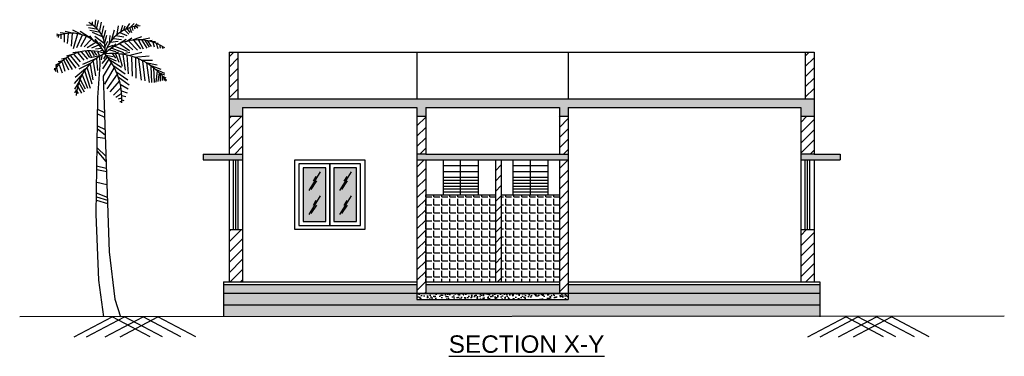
# Model space of a CAD drawing. Header units: metres. Extents: x 3.1 to 20, y 0.4 to 19.6.
# Tile 2 of 2: x 3.1 to 20, y 13.8 to 19.6. Entities that reach past the tile are written whole.
import ezdxf

# ---------------------------------------------------------------- set-up
doc = ezdxf.new("R2010")
doc.units = ezdxf.units.M
doc.header["$MEASUREMENT"] = 0
doc.layers.add('construction line', color=60, linetype='Continuous')
doc.layers.add('ELEVATION.', color=140, linetype='Continuous')
doc.styles.get("Standard").update_dxf_attribs({"font": 'arial.ttf'})
pattern_1 = [(45, (-895.78972, -197.2403), (-0.088388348, 0.088388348), [])]
pattern_2 = [(50, (-895.78972, -197.2403), (0.143452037, -0.012550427), [0.015, -0.165]), (355, (-895.78972, -197.2403), (-0.027750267, 0.150438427), [0.012, -0.132]), (100.451444, (-895.77776, -197.24134), (0.11570177, 0.137887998), [0.012748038, -0.140228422]), (46.1842, (-895.78972, -197.2003), (0.213448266, -0.033103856), [0.0225, -0.2475]), (96.635635, (-895.77193, -197.20306), (0.18693239, 0.19482372), [0.01912207, -0.21034275]), (351.184164, (-895.78972, -197.2003), (0.18693239, 0.19482372), [0.018, -0.198]), (21, (-895.76972, -197.2103), (0.11938141, -0.080523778), [0.015, -0.165]), (326, (-895.76972, -197.2103), (0.048663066, 0.14503001), [0.012, -0.132]), (71.451445, (-895.75977, -197.21701), (0.168044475, 0.06450623), [0.012748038, -0.140228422]), (37.5, (-895.78972, -197.2403), (0.002431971, 0.0665787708), [0, -0.1304, 0, -0.134, 0, -0.1325]), (7.5, (-895.78972, -197.2403), (0.0526139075, 0.0788823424), [0, -0.0764, 0, -0.1274, 0, -0.0505]), (327.5, (-895.83432, -197.2403), (0.1067644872, -0.0045109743), [0, -0.05, 0, -0.156, 0, -0.207]), (317.5, (-895.85432, -197.2403), (0.116637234, 0.020020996), [0, -0.065, 0, -0.1036, 0, -0.147])]
pattern_3 = [(37.5, (-895.789718, -197.2403), (-0.0012598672, 0.0385364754), [0, -0.0304, 0, -0.034, 0, -0.0325]), (7.5, (-895.78972, -197.2403), (0.035395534, 0.0564429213), [0, -0.0164, 0, -0.0274, 0, -0.0105]), (327.5, (-895.81432, -197.2403), (0.0622828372, 0.0001131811), [0, -0.01, 0, -0.036, 0, -0.047]), (317.5, (-895.81432, -197.2403), (0.060122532, 0.0175535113), [0, -0.005, 0, -0.0236, 0, -0.027])]

# ---------------------------------------------------------------- blocks, each defined once
blk = doc.blocks.new('GLASShatch')
for p, q in [((9.59, 3.01), (1.87, -9.54)), ((7, -3.11), (3.17, -8.86)), ((6.69, -0.13), (4.73, -3.4))]:
    blk.add_line(p, q)
blk = doc.blocks.new('*U248')
for p, q in [((-5.567, 196.707), (-4.987, 201.167)), ((-4.407, 195.716), (-3.247, 200.672)), ((-15.232, 191.255), (-20.644, 193.981)), ((-6.727, 197.202), (-11.366, 197.45)), ((-3.441, 194.477), (-10.013, 195.716)), ((-1.894, 192.494), (-9.24, 193.733)), ((-7.5, 199.68), (-7.5, 197.946)), ((-2.474, 193.733), (-1.315, 199.433)), ((-1.121, 190.759), (0.232, 196.955)), ((0.038, 188.281), (1.778, 193.981)), ((5.837, 187.786), (7.577, 194.229)), ((9.317, 191.255), (10.283, 196.955)), ((11.829, 192.99), (13.182, 197.45)), ((13.956, 194.229), (14.729, 196.955)), ((14.536, 193.981), (17.242, 191.255)), ((15.116, 194.477), (17.822, 198.689)), ((16.082, 194.972), (17.822, 192.494)), ((18.015, 195.716), (20.914, 198.689)), ((18.015, 195.468), (18.981, 192.494)), ((19.368, 196.459), (19.948, 193.733)), ((20.914, 196.459), (21.301, 194.972)), ((21.301, 196.459), (22.847, 198.441)), ((22.074, 196.707), (23.427, 195.716)), ((23.234, 196.707), (23.62, 197.698)), ((-29.729, 190.759), (-31.469, 191.255)), ((-30.309, 190.512), (-30.695, 189.025)), ((-25.283, 191.751), (-29.342, 192.246)), ((-28.763, 190.759), (-28.763, 188.281)), ((-26.443, 191.503), (-26.636, 186.051)), ((-20.064, 191.751), (-25.863, 193.238)), ((-23.737, 191.751), (-24.51, 185.06)), ((-21.031, 191.998), (-21.804, 183.325)), ((-17.551, 191.503), (-20.451, 181.343)), ((-14.265, 190.759), (-18.131, 182.086)), ((-9.433, 189.025), (-15.618, 193.238)), ((-11.753, 189.768), (-15.425, 182.83)), ((-8.08, 188.034), (-12.912, 182.83)), ((-6.147, 186.299), (-9.24, 190.264)), ((-0.541, 189.52), (-7.307, 192.494)), ((-5.76, 190.016), (0.618, 185.308)), ((-5.76, 188.034), (-1.508, 182.582)), ((1.005, 185.803), (2.358, 190.759)), ((4.098, 185.06), (4.678, 190.512)), ((6.997, 188.529), (12.216, 187.786)), ((8.544, 190.512), (13.763, 189.52)), ((9.51, 184.317), (15.502, 188.034)), ((11.25, 192.494), (15.889, 190.512)), ((15.695, 186.299), (19.368, 188.777)), ((19.368, 187.29), (26.133, 189.768)), ((20.721, 187.042), (25.167, 181.343)), ((23.814, 187.29), (26.907, 181.343)), ((24.78, 187.538), (31.546, 188.777)), ((26.133, 187.29), (29.419, 181.838)), ((28.066, 187.29), (30.966, 182.582)), ((29.806, 186.795), (32.319, 183.078)), ((29.999, 186.795), (33.092, 187.29)), ((-12.332, 180.104), (-9.433, 175.643)), ((-4.987, 185.803), (-10.979, 182.086)), ((-10.206, 180.104), (-8.08, 175.891)), ((-8.273, 180.104), (-6.147, 176.635)), ((-3.247, 183.821), (-8.08, 181.838)), ((-1.315, 181.591), (-5.374, 181.095)), ((-2.668, 185.803), (1.198, 181.343)), ((-0.348, 180.352), (-1.894, 180.104)), ((1.005, 182.582), (2.938, 186.547)), ((2.938, 182.582), (6.61, 183.821)), ((4.098, 180.847), (8.35, 179.608)), ((4.871, 186.051), (10.09, 186.547)), ((4.871, 181.591), (8.544, 184.812)), ((5.644, 181.838), (13.569, 178.865)), ((7.77, 183.325), (16.082, 179.856)), ((11.25, 184.812), (17.628, 180.352)), ((14.536, 185.803), (19.948, 180.847)), ((17.242, 186.547), (23.041, 180.599)), ((32.512, 186.299), (35.218, 186.299)), ((33.479, 186.051), (34.445, 182.83)), ((35.605, 185.556), (37.151, 185.308)), ((35.798, 185.308), (36.958, 181.591)), ((38.118, 184.317), (38.504, 181.838)), ((39.857, 182.83), (40.244, 181.591)), ((-27.409, 173.413), (-30.695, 172.67)), ((-25.09, 175.148), (-28.376, 174.404)), ((-26.829, 173.661), (-23.544, 167.218)), ((-25.476, 174.652), (-21.224, 167.466)), ((-21.031, 177.626), (-24.897, 176.387)), ((-24.317, 175.891), (-18.711, 168.457)), ((-22.191, 176.635), (-16.391, 169.448)), ((-15.618, 179.36), (-20.644, 178.617)), ((-20.064, 177.626), (-15.812, 172.67)), ((-17.358, 178.617), (-13.299, 173.661)), ((-15.038, 179.36), (-10.786, 174.404)), ((-4.214, 175.148), (-14.072, 170.935)), ((-1.701, 176.882), (-8.66, 175.396)), ((-6.34, 179.608), (-4.6, 177.13)), ((-4.6, 174.9), (-4.021, 166.722)), ((-4.021, 179.36), (-2.861, 177.378)), ((-2.668, 176.387), (-2.376, 170.594)), ((-0.928, 176.882), (-1.508, 173.909)), ((2.551, 175.891), (-0.928, 171.431)), ((3.711, 174.404), (-0.541, 167.961)), ((1.585, 177.13), (0.038, 174.652)), ((1.585, 177.13), (6.61, 176.139)), ((2.938, 175.891), (8.737, 173.413)), ((4.291, 173.909), (12.216, 168.953)), ((6.224, 178.121), (8.157, 175.148)), ((7.384, 178.369), (10.476, 179.36)), ((8.157, 178.121), (10.476, 172.422)), ((10.476, 177.874), (12.796, 169.696)), ((11.829, 177.874), (18.015, 179.113)), ((13.182, 177.874), (14.729, 166.97)), ((15.889, 177.13), (16.855, 164.492)), ((18.015, 177.13), (26.133, 179.113)), ((18.981, 175.891), (19.561, 163.005)), ((20.914, 175.891), (30.966, 176.635)), ((21.688, 175.396), (22.074, 161.518)), ((23.814, 174.404), (25.554, 160.279)), ((25.554, 173.661), (33.285, 173.661)), ((-32.628, 167.961), (-33.208, 167.961)), ((-32.628, 167.713), (-32.435, 165.979)), ((-28.956, 172.174), (-32.435, 170.192)), ((-31.082, 169.944), (-32.435, 169.2)), ((-31.662, 168.705), (-31.082, 165.483)), ((-29.922, 170.687), (-27.989, 165.235)), ((-27.989, 172.422), (-26.056, 166.227)), ((-12.139, 167.961), (-19.098, 162.014)), ((-8.466, 171.678), (-16.585, 167.713)), ((-12.719, 166.722), (-9.046, 154.828)), ((-10.979, 168.457), (-7.887, 157.801)), ((-8.853, 170.935), (-7.113, 160.527)), ((-6.92, 172.917), (-5.374, 163.253)), ((5.257, 171.926), (-0.155, 163.005)), ((7.384, 168.705), (0.812, 157.553)), ((6.417, 170.439), (14.729, 164.492)), ((26.52, 173.165), (28.066, 159.784)), ((28.839, 172.174), (36.378, 170.687)), ((29.226, 171.926), (30.966, 158.545)), ((30.966, 170.687), (38.891, 167.713)), ((32.126, 169.696), (32.512, 158.545)), ((34.058, 168.705), (34.445, 158.545)), ((35.412, 167.713), (41.404, 164.988)), ((-14.265, 164.244), (-19.678, 158.049)), ((-15.618, 160.775), (-12.332, 154.332)), ((-14.265, 163.749), (-10.786, 154.828)), ((9.317, 164.244), (2.358, 154.332)), ((8.544, 165.979), (16.662, 160.527)), ((10.09, 162.51), (17.435, 157.058)), ((36.378, 166.474), (35.605, 158.792)), ((37.731, 165.235), (36.958, 159.288)), ((37.924, 165.235), (41.404, 163.749)), ((38.504, 164.492), (38.504, 159.536)), ((39.664, 163.253), (42.37, 161.766)), ((39.857, 162.757), (39.857, 160.031)), ((40.824, 161.766), (41.21, 160.031)), ((41.21, 161.518), (42.757, 160.279)), ((-16.005, 160.031), (-19.484, 154.084)), ((-18.131, 153.589), (-19.484, 151.606)), ((-17.358, 155.819), (-14.845, 151.358)), ((-16.585, 158.545), (-13.106, 152.35)), ((10.863, 159.784), (4.484, 152.35)), ((11.829, 155.075), (6.804, 150.119)), ((11.443, 157.553), (16.855, 154.332)), ((-17.938, 152.597), (-16.972, 151.111)), ((12.603, 151.111), (8.544, 148.385)), ((12.216, 148.137), (10.09, 147.393)), ((12.216, 153.093), (16.082, 151.606)), ((12.409, 146.898), (13.763, 146.402)), ((12.603, 149.872), (15.116, 149.128)), ((-4.081, 140.645), (0.753, 138.261)), ((12.409, 145.659), (11.056, 145.659)), ((-4.081, 137.547), (0.753, 135.163)), ((-4.081, 129.205), (1.124, 126.821)), ((-4.081, 127.298), (1.31, 123.246)), ((-4.081, 121.578), (1.31, 120.863)), ((-4.267, 114.428), (1.682, 108.708)), ((-4.453, 112.283), (1.682, 105.133)), ((-4.639, 102.273), (1.868, 100.604)), ((-4.453, 99.651), (2.24, 98.459)), ((-4.453, 91.071), (2.426, 89.641)), ((-4.825, 83.921), (2.612, 81.061)), ((-4.639, 81.299), (2.797, 78.916)), ((-4.639, 78.916), (2.797, 76.771))]:
    blk.add_line(p, q)
for points in [[(-2.363, 170.553), (-3.88, 148.505), (-4.988, 69.634), (-3.325, 24.869), (0, 0)], [(-0.116, 162.848), (0.554, 143.532), (2.217, 96.635), (3.88, 44.054), (7.76, 12.079), (11.64, 0)]]:
    blk.add_lwpolyline(points)
for centre, radius, start, end in [((-18.427, 181.448), 19.715, 350.285, 64.11229), ((25.595, 171.567), 25.395, 91.40319, 163.882), ((-21.738, 166.094), 25.899, 27.67115, 112.5305), ((23.687, 155.341), 32.188, 56.19272, 134.3213), ((-9.259, 151.732), 28.386, 68.38311, 147.5322), ((14.394, 148.393), 32.752, 113.7592, 177.4133), ((5.828, 132.718), 45.639, 35.98777, 95.82273), ((-32.8, 147.923), 45.309, 356.1943, 41.37848)]:
    blk.add_arc(centre, radius, start, end)

msp = doc.modelspace()

# ---------------------------------------------------------------- hatches: boundary and pattern name
at = {"layer": 'construction line'}
h = msp.add_hatch(dxfattribs=at)
h.set_pattern_fill('ANSI31')
h.set_pattern_definition(pattern_1)
h.paths.add_polyline_path([(6.827, 19.057), (6.677, 19.057), (6.677, 18.257), (6.827, 18.257)])
h.paths.add_polyline_path([(6.907, 17.957), (6.677, 17.957), (6.677, 17.307), (6.907, 17.307)])
h.paths.add_polyline_path([(6.907, 16.007), (6.677, 16.007), (6.677, 15.107), (6.907, 15.107)])
h.paths.add_polyline_path([(10.057, 17.957), (9.907, 17.957), (9.907, 17.307), (10.057, 17.307)])
h.paths.add_polyline_path([(10.057, 17.207), (9.907, 17.207), (9.907, 15.107), (10.057, 15.107)])
h.paths.add_polyline_path([(11.357, 17.207), (11.257, 17.207), (11.257, 15.107), (11.357, 15.107)])
h.paths.add_polyline_path([(12.507, 17.207), (12.357, 17.207), (12.357, 15.107), (12.507, 15.107)])
h.paths.add_polyline_path([(12.507, 17.957), (12.357, 17.957), (12.357, 17.307), (12.507, 17.307)])
h.paths.add_polyline_path([(16.737, 19.057), (16.587, 19.057), (16.587, 18.257), (16.737, 18.257)])
h.paths.add_polyline_path([(16.737, 17.957), (16.507, 17.957), (16.507, 17.307), (16.737, 17.307)])
h.paths.add_polyline_path([(16.737, 16.007), (16.507, 16.007), (16.507, 15.107), (16.737, 15.107)])
h = msp.add_hatch(dxfattribs=at)
h.set_pattern_fill('AR-CONC', scale=0.02)
h.set_pattern_definition(pattern_2)
h.paths.add_polyline_path([(16.737, 18.257), (8.886, 18.257), (8.886, 18.107), (9.907, 18.107), (9.907, 17.957), (10.057, 17.957), (10.057, 18.107), (12.357, 18.107), (12.357, 17.957), (12.507, 17.957), (12.507, 18.107), (16.507, 18.107), (16.507, 17.957), (16.737, 17.957)])
h.paths.add_polyline_path([(8.886, 18.257), (6.677, 18.257), (6.677, 17.957), (6.907, 17.957), (6.907, 18.107), (8.886, 18.107)])
h.paths.add_polyline_path([(16.837, 15.057), (12.507, 15.057), (12.507, 14.907), (16.837, 14.907)])
h.paths.add_polyline_path([(9.907, 15.057), (8.886, 15.057), (8.886, 14.907), (9.907, 14.907)])
h.paths.add_polyline_path([(8.886, 15.057), (6.577, 15.057), (6.577, 14.907), (8.886, 14.907)])
h.paths.add_polyline_path([(6.907, 17.307), (6.227, 17.307), (6.227, 17.207), (6.907, 17.207)])
h.paths.add_polyline_path([(17.187, 17.307), (16.507, 17.307), (16.507, 17.207), (17.187, 17.207)])
h.paths.add_polyline_path([(12.507, 17.307), (9.907, 17.307), (9.907, 17.207), (12.507, 17.207)])
at = {"layer": 'construction line', "true_color": 0x7aafdf}
h = msp.add_hatch(color=143, dxfattribs=at)
h.set_gradient(color1=(0, 0, 255), color2=(173, 221, 247))
h.paths.add_polyline_path([(8.337, 17.067), (7.947, 17.067), (7.947, 16.147), (8.337, 16.147)])
h = msp.add_hatch(color=143, dxfattribs=at)
h.set_gradient(color1=(0, 0, 255), color2=(173, 221, 247))
h.paths.add_polyline_path([(8.867, 17.067), (8.477, 17.067), (8.477, 16.147), (8.867, 16.147)])
at = {"layer": 'construction line', "true_color": 0x000000}
h = msp.add_hatch(dxfattribs=at)
h.set_pattern_fill('ANGLE', color=18, scale=0.5)
h.set_pattern_definition([(0, (-895.78972, -197.2403), (0, 0.1375), [0.1, -0.0375]), (90, (-895.78972, -197.2403), (-0.1375, 8e-18), [0.1, -0.0375])])
h.paths.add_polyline_path([(11.257, 16.607), (10.057, 16.607), (10.057, 15.107), (11.257, 15.107)])
h.paths.add_polyline_path([(12.357, 16.607), (11.357, 16.607), (11.357, 15.107), (12.357, 15.107)])
at = {"layer": 'construction line'}
h = msp.add_hatch(dxfattribs=at)
h.set_pattern_fill('ANSI31')
h.set_pattern_definition(pattern_1)
h.paths.add_polyline_path([(12.507, 15.107), (12.357, 15.107), (12.357, 14.907), (12.507, 14.907)])
h.paths.add_polyline_path([(10.057, 15.107), (9.907, 15.107), (9.907, 14.907), (10.057, 14.907)])
h = msp.add_hatch(dxfattribs=at)
h.set_pattern_fill('AR-SAND', scale=0.02)
h.set_pattern_definition(pattern_3)
h.paths.add_polyline_path([(8.886, 14.907), (6.577, 14.907), (6.577, 14.707), (8.886, 14.707)])
h.paths.add_polyline_path([(16.837, 14.907), (12.507, 14.907), (12.507, 14.807), (9.907, 14.807), (9.907, 14.907), (8.886, 14.907), (8.886, 14.707), (16.837, 14.707)])
h = msp.add_hatch(dxfattribs=at)
h.set_pattern_fill('AR-CONC', scale=0.02)
h.set_pattern_definition(pattern_2)
h.paths.add_polyline_path([(12.507, 14.907), (9.907, 14.907), (9.907, 14.807), (12.507, 14.807)])
h = msp.add_hatch(dxfattribs=at)
h.set_pattern_fill('AR-SAND', scale=0.02)
h.set_pattern_definition(pattern_3)
h.paths.add_polyline_path([(12.357, 15.057), (10.057, 15.057), (10.057, 14.907), (12.357, 14.907)])
h = msp.add_hatch(dxfattribs=at)
h.set_pattern_fill('GRAVEL', scale=0.3)
h.set_pattern_definition([(228.0127875, (-895.573718, -196.940298), (-2.4, -2.7), [0.0403608, -3.99572641]), (184.9697407, (-895.600718, -196.970298), (3.6, 0.3), [0.0692604, -6.85677743]), (132.510447, (-895.669718, -196.976298), (3, -3.3), [0.0488364, -4.83480978]), (267.273689, (-895.786718, -197.051298), (0.3, 6), [0.0630714, -6.24406741]), (292.8336542, (-895.789718, -197.114298), (-1.5, 3.6), [0.0618465, -6.12281194]), (357.273689, (-895.765718, -197.171298), (-6, 0.3), [0.0630714, -6.24406741]), (37.6942405, (-895.702718, -197.174298), (-3.9, -3), [0.0834087, -8.25745456]), (72.2553284, (-895.636718, -197.123298), (2.1, 6.6), [0.0787464, -7.79589645]), (121.4295656, (-895.612718, -197.048298), (-2.4, 3.9), [0.063285, -6.26522193]), (175.2363583, (-895.645718, -196.994298), (3.3, -0.3), [0.0722496, -3.54022877]), (222.3974378, (-895.717718, -196.988298), (-3.6, -3.3), [0.0934344, -9.2500125]), (138.814075, (-895.489718, -197.054298), (-2.1, 1.8), [0.0318903, -3.15715344]), (171.4692344, (-895.513718, -197.033298), (3.9, -0.6), [0.0606711, -6.006453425]), (225, (-895.57372, -197.0243), (-3e-17, -0.3), [0.0424263, -0.38183777]), (203.1985905, (-895.59472, -196.9883), (1.5, 0.6), [0.0228474, -2.26188453]), (291.8014095, (-895.61572, -196.9973), (-0.3, 0.9), [0.0323109, -1.58323854]), (30.9637565, (-895.60372, -197.0273), (0.9, 0.6), [0.0524787, -1.69680687]), (161.565051, (-895.55872, -197.0003), (0.6, -0.3), [0.0379473, -0.910736]), (16.3895403, (-895.789718, -196.997298), (3, 0.9), [0.05316, -5.26285354]), (70.346176, (-895.738718, -196.982298), (-1.2, -3.3), [0.0445983, -4.41522232]), (293.1985905, (-895.55872, -196.9403), (-0.6, 1.5), [0.0456945, -2.23903743]), (343.6104597, (-895.540718, -196.982298), (-3, 0.9), [0.05316, -5.26285354]), (339.4439548, (-895.78972, -197.1833), (-1.5, 0.6), [0.051264, -2.51193712]), (294.7751406, (-895.741718, -197.201298), (-1.5, 3.3), [0.0429534, -4.25239292]), (66.8014095, (-895.55572, -197.2403), (0.6, 1.5), [0.0456945, -2.23903743]), (17.3540246, (-895.537718, -197.198298), (-3.9, -1.2), [0.0502893, -4.97862708]), (69.4439548, (-895.70272, -197.2403), (-0.6, -1.5), [0.025632, -2.53756912]), (101.3099325, (-895.57372, -197.2403), (-0.3, 1.2), [0.015297, -1.51440885]), (165.9637565, (-895.57672, -197.2253), (0.9, -0.3), [0.0618465, -1.17508519]), (186.009006, (-895.636718, -197.210298), (3, 0.3), [0.057315, -5.67417695]), (303.690068, (-895.60372, -197.0543), (-0.3, 0.6), [0.0432666, -1.03839878]), (353.1572266, (-895.579718, -197.090298), (5.1, -0.6), [0.0755382, -7.47826879]), (60.945396, (-895.504718, -197.099298), (-1.2, -2.1), [0.0308868, -3.05780224]), (90, (-895.48972, -197.0723), (-0.3, 0.3), [0.018, -0.282]), (120.2564372, (-895.642718, -197.201298), (1.2, -2.1), [0.0416772, -4.126056]), (48.0127875, (-895.663718, -197.165298), (2.4, 2.7), [0.0807216, -3.95536561]), (0, (-895.60972, -197.1053), (0.3, 0.3), [0.078, -0.222]), (325.3048465, (-895.531718, -197.105298), (3, -2.1), [0.0474342, -4.69598229]), (254.054604, (-895.49272, -197.1323), (-0.3, -1.2), [0.0436806, -2.14035237]), (207.6459754, (-895.504718, -197.174298), (-5.7, -3), [0.0711195, -7.04084225]), (175.4260787, (-895.567718, -197.207298), (-3.9, 0.3), [0.0752397, -7.44872202])])
h.paths.add_polyline_path([(8.886, 14.707), (6.577, 14.707), (6.577, 14.507), (8.886, 14.507)])
h.paths.add_polyline_path([(16.837, 14.707), (8.886, 14.707), (8.886, 14.507), (16.837, 14.507)])

# ---------------------------------------------------------------- linework, layer by layer
at = {"layer": 'construction line', "color": 143, "true_color": 0x7aafdf}
for p, q in [((6.677, 19.057), (6.677, 17.307)), ((6.677, 19.057), (16.737, 19.057)), ((6.827, 19.057), (6.827, 18.257)), ((9.907, 19.057), (9.907, 18.257)), ((12.507, 19.057), (12.507, 18.257)), ((16.587, 19.057), (16.587, 18.257)), ((16.737, 19.057), (16.737, 17.307)), ((6.677, 18.257), (16.737, 18.257)), ((6.677, 17.957), (6.907, 17.957)), ((6.907, 18.107), (9.907, 18.107)), ((6.907, 18.107), (6.907, 15.107)), ((9.907, 18.107), (9.907, 14.807)), ((9.907, 18.107), (9.907, 17.957)), ((9.907, 17.957), (10.057, 17.957)), ((10.057, 18.107), (10.057, 17.307)), ((10.057, 18.107), (12.357, 18.107)), ((12.357, 18.107), (12.357, 17.307)), ((12.357, 17.957), (12.507, 17.957)), ((12.507, 18.107), (12.507, 14.807)), ((12.507, 18.107), (16.507, 18.107)), ((12.507, 18.107), (12.507, 17.957)), ((16.507, 18.107), (16.507, 15.107)), ((16.507, 17.957), (16.737, 17.957)), ((6.227, 17.307), (6.227, 17.207)), ((6.227, 17.307), (6.677, 17.307)), ((10.057, 17.307), (9.907, 17.307)), ((10.057, 17.307), (12.357, 17.307)), ((12.357, 17.307), (12.507, 17.307)), ((16.737, 17.307), (17.187, 17.307)), ((17.187, 17.307), (17.187, 17.207)), ((6.227, 17.207), (6.907, 17.207)), ((6.677, 17.207), (6.677, 15.107)), ((6.752, 16.007), (6.752, 17.207)), ((6.792, 16.007), (6.792, 17.207)), ((6.832, 16.007), (6.832, 17.207)), ((8.407, 17.137), (8.407, 16.077)), ((9.907, 17.207), (12.507, 17.207)), ((10.057, 17.207), (10.057, 14.907)), ((10.357, 17.207), (10.357, 16.607)), ((10.357, 17.107), (10.957, 17.107)), ((10.657, 16.607), (10.657, 17.207)), ((10.957, 17.207), (10.957, 16.607)), ((11.257, 17.207), (11.257, 15.107)), ((11.357, 17.207), (11.357, 15.107)), ((11.557, 17.207), (11.557, 16.607)), ((11.557, 17.107), (12.157, 17.107)), ((11.857, 16.607), (11.857, 17.207)), ((12.157, 17.207), (12.157, 16.607)), ((12.357, 17.207), (12.357, 14.907)), ((16.507, 17.207), (17.187, 17.207)), ((16.582, 16.007), (16.582, 17.207)), ((16.622, 16.007), (16.622, 17.207)), ((16.662, 16.007), (16.662, 17.207)), ((16.737, 17.207), (16.737, 15.107)), ((10.357, 17.007), (10.957, 17.007)), ((11.557, 17.007), (12.157, 17.007)), ((10.357, 16.907), (10.957, 16.907)), ((10.357, 16.857), (10.957, 16.857)), ((10.357, 16.807), (10.957, 16.807)), ((11.557, 16.907), (12.157, 16.907)), ((11.557, 16.857), (12.157, 16.857)), ((11.557, 16.807), (12.157, 16.807)), ((10.057, 16.607), (11.257, 16.607)), ((10.357, 16.757), (10.957, 16.757)), ((10.357, 16.707), (10.957, 16.707)), ((10.357, 16.657), (10.957, 16.657)), ((10.357, 16.607), (10.957, 16.607)), ((11.357, 16.607), (12.357, 16.607)), ((11.557, 16.757), (12.157, 16.757)), ((11.557, 16.707), (12.157, 16.707)), ((11.557, 16.657), (12.157, 16.657)), ((6.677, 16.007), (6.907, 16.007)), ((16.507, 16.007), (16.737, 16.007)), ((6.577, 15.107), (9.907, 15.107)), ((6.577, 15.107), (6.577, 14.507)), ((10.052, 15.107), (12.357, 15.107)), ((12.507, 15.107), (16.837, 15.107)), ((16.837, 15.107), (16.837, 14.507)), ((9.907, 15.057), (6.577, 15.057)), ((16.837, 14.907), (6.577, 14.907)), ((9.907, 14.907), (12.507, 14.907)), ((12.357, 15.057), (10.057, 15.057)), ((16.837, 15.057), (12.507, 15.057)), ((9.907, 14.807), (12.507, 14.807)), ((16.837, 14.707), (6.577, 14.707)), ((4.012, 14.162), (4.664, 14.507)), ((4.224, 14.162), (4.876, 14.507)), ((4.542, 14.162), (5.194, 14.507)), ((5.315, 14.162), (4.664, 14.507)), ((4.8, 14.162), (5.451, 14.507)), ((5.527, 14.162), (4.876, 14.507)), ((5.845, 14.162), (5.194, 14.507)), ((6.103, 14.162), (5.451, 14.507)), ((16.63, 14.162), (17.281, 14.507)), ((16.842, 14.162), (17.493, 14.507)), ((17.16, 14.162), (17.811, 14.507)), ((17.933, 14.162), (17.281, 14.507)), ((17.418, 14.162), (18.069, 14.507)), ((18.145, 14.162), (17.493, 14.507)), ((18.463, 14.162), (17.811, 14.507)), ((18.72, 14.162), (18.069, 14.507))]:
    msp.add_line(p, q, dxfattribs=at)
for points in [[(9.007, 16.007), (7.807, 16.007), (7.807, 17.207), (9.007, 17.207)], [(7.877, 16.077), (8.937, 16.077), (8.937, 17.137), (7.877, 17.137)], [(8.407, 17.137), (7.877, 17.137), (7.877, 16.077), (8.407, 16.077)], [(8.337, 17.067), (7.947, 17.067), (7.947, 16.147), (8.337, 16.147)], [(8.867, 17.067), (8.477, 17.067), (8.477, 16.147), (8.867, 16.147)]]:
    msp.add_lwpolyline(points, close=True, dxfattribs=at)
at = {"layer": 'ELEVATION.'}
for p, q in [((6.677, 17.307), (6.907, 17.307)), ((16.737, 17.307), (16.507, 17.307)), ((20.01, 14.517), (3.073, 14.507))]:
    msp.add_line(p, q, dxfattribs=at)

# ---------------------------------------------------------------- block references
at = {"layer": 'construction line', "xscale": 0.0254, "yscale": 0.0254, "zscale": 0.0254}
msp.add_blockref('*U248', (4.512, 14.507), dxfattribs=at)
at = {"layer": 'construction line', "color": 143, "true_color": 0x7aafdf, "xscale": 0.0254, "yscale": 0.0254, "zscale": 0.0254}
for p in [(7.999, 16.924), (8.529, 16.924), (7.999, 16.509), (8.529, 16.509)]:
    msp.add_blockref('GLASShatch', p, dxfattribs=at)

# ---------------------------------------------------------------- texts
at = {"layer": 'construction line', "color": 143, "true_color": 0x7aafdf, "insert": (9.845, 14.189), "char_height": 0.3, "attachment_point": 1}
msp.add_mtext_dynamic_manual_height_columns('\\pxqc;{\\LSECTION X-Y}', width=3.89285, gutter_width=1, heights=[0], dxfattribs=at)

doc.saveas('drawing.dxf')
